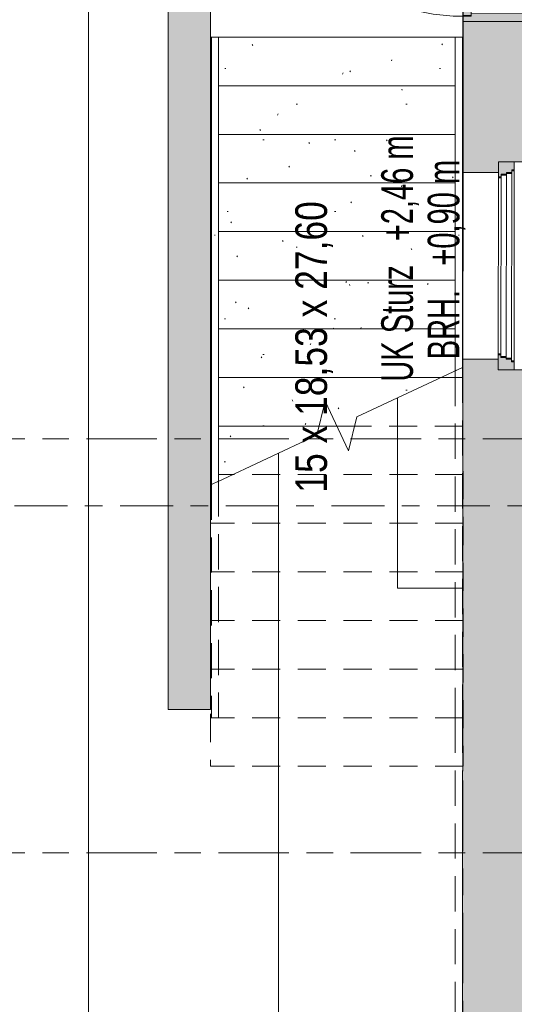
# Model space of a CAD drawing. Header units: metres. Extents: x 2 to 163, y -54 to 869.
# Tile 17 of 78: x 25.76 to 28.56, y -23.19 to -17.6. Entities that reach past the tile are written whole.
import ezdxf

# ---------------------------------------------------------------- set-up
doc = ezdxf.new("R2010")
doc.units = ezdxf.units.M
for name, pattern in [('_Rasterlinie_', [0.75, 0.4, -0.1, 0.15, -0.1]), ('_Schnittlinie_', [0.6, 0.3, -0.1, 0.1, -0.1]), ('_Verdeckte Linien_', [0.3, 0.2, -0.1]), ('Verdeckt klein', [0.24, 0.16, -0.08])]:
    doc.linetypes.add(name, pattern=pattern)
for name, color, linetype, lineweight in [('A_Fenster', 45, 'Continuous', 5), ('A_Fenster-Txt', 129, 'Continuous', 5), ('A_Geländer', 7, 'Continuous', 5), ('A_Geschossdecken', 7, 'Continuous', 5), ('A_Raster', 128, 'Continuous', 5), ('A_Symbol-S_A', 172, 'Continuous', 5), ('A_Treppe', 38, 'Continuous', 5), ('A_Tuer', 128, 'Continuous', 5), ('A_Türen_Element', 128, 'Continuous', 5), ('A_Türen_Rahmen', 128, 'Continuous', 5), ('A_Wand', 244, 'Continuous', 5), ('A_Wand_Schraff', 1, 'Continuous', 5), ('A_Öffnung', 128, 'Continuous', 5), ('Treppe - Beschriftungen', 50, 'Continuous', 5)]:
    doc.layers.add(name, color=color, linetype=linetype, lineweight=lineweight)
doc.styles.add('Arial Narrow', font='ARIALN.TTF', dxfattribs={"width": 0.8, "height": 0.18})
doc.styles.add('Arial_1', font='arial.ttf', dxfattribs={"width": 0.8, "height": 0.18})
pattern_1 = [(0, (56.20742, 4.247), (0.813, 0.203), [0.007, -0.603, 0.007, -0.603, -3.251]), (0, (56.20742, 4.247), (0.813, 0.203), [-1.219, 0.007, -1.212, 0.007, -0.603, -1.422]), (0, (56.20742, 4.247), (0.813, 0.203), [-3.048, 0.007, -0.4, 0.007, -1.009]), (120, (56.51242, 4.349), (-0.5823032, 0.6025787), [0.007, -0.603, 0.007, -0.603, -3.251]), (120, (56.51242, 4.349), (-0.5823032, 0.6025787), [-1.219, 0.007, -1.212, 0.007, -0.603, -1.422]), (120, (56.51242, 4.349), (-0.5823032, 0.6025787), [-3.048, 0.007, -0.4, 0.007, -1.009]), (240, (56.61442, 4.755), (-0.2306968, -0.8055787), [0.007, -0.603, 0.007, -0.603, -3.251]), (240, (56.61442, 4.755), (-0.2306968, -0.8055787), [-1.219, 0.007, -1.212, 0.007, -0.603, -1.422]), (240, (56.61442, 4.755), (-0.2306968, -0.8055787), [-3.048, 0.007, -0.4, 0.007, -1.009])]

# ---------------------------------------------------------------- blocks, each defined once
blk = doc.blocks.new('FE 2 tlg - waagrecht geteilt - 1180 x 1560-8069434-AB-E-1 OK FFB')
at = {"layer": 'A_Fenster', "lineweight": 9}
h = blk.add_hatch(color=253, dxfattribs=at)
h.paths.add_polyline_path([(-0.59, -0.135), (-0.545, -0.135), (-0.545, -0.12), (-0.53, -0.12), (-0.53, -0.09), (-0.52, -0.09), (-0.52, -0.06), (-0.505, -0.06), (-0.505, -0.045), (-0.59, -0.045)], flags=0)
h.paths.add_polyline_path([(0.505, -0.06), (0.52, -0.06), (0.52, -0.09), (0.53, -0.09), (0.53, -0.12), (0.545, -0.12), (0.545, -0.135), (0.59, -0.135), (0.59, -0.045), (0.505, -0.045), (0.505, -0.0593)], flags=0)
at = {"layer": 'A_Fenster', "color": 250, "lineweight": 9}
for p, q in [((-0.505, -0.045), (-0.59, -0.045)), ((-0.59, -0.045), (-0.59, -0.135)), ((-0.505, -0.06), (-0.505, -0.045)), ((-0.505, -0.045), (-0.5, -0.045)), ((-0.5, -0.045), (0.5, -0.045)), ((-0.5, -0.06), (-0.5, -0.045)), ((0.5, -0.045), (0.5, -0.06)), ((0.5, -0.045), (0.505, -0.045)), ((0.59, -0.045), (0.505, -0.045)), ((0.505, -0.045), (0.505, -0.06)), ((0.59, -0.135), (0.59, -0.045)), ((-0.53, -0.12), (-0.53, -0.09)), ((-0.53, -0.09), (-0.525, -0.09)), ((-0.525, -0.09), (0.525, -0.09)), ((-0.525, -0.12), (-0.525, -0.09)), ((-0.52, -0.09), (-0.52, -0.06)), ((-0.52, -0.06), (-0.515, -0.06)), ((-0.515, -0.06), (0.515, -0.06)), ((-0.515, -0.09), (-0.515, -0.06)), ((0.515, -0.06), (0.515, -0.09)), ((0.515, -0.06), (0.52, -0.06)), ((0.52, -0.06), (0.52, -0.09)), ((0.525, -0.09), (0.525, -0.12)), ((0.525, -0.09), (0.53, -0.09)), ((0.53, -0.09), (0.53, -0.12)), ((-0.59, -0.135), (-0.545, -0.135)), ((-0.545, -0.135), (-0.545, -0.12)), ((-0.545, -0.12), (-0.54, -0.12)), ((-0.54, -0.135), (-0.545, -0.135)), ((-0.54, -0.12), (0.54, -0.12)), ((-0.54, -0.135), (-0.54, -0.12)), ((0.54, -0.135), (-0.54, -0.135)), ((0.54, -0.12), (0.54, -0.135)), ((0.54, -0.12), (0.545, -0.12)), ((0.545, -0.135), (0.54, -0.135)), ((0.545, -0.12), (0.545, -0.135)), ((0.545, -0.135), (0.59, -0.135))]:
    blk.add_line(p, q, dxfattribs=at)
blk = doc.blocks.new('TU DF 1 - Rahmenstock mit Glasaufsatz - ML - 885 x 2500 - DH 2001-8069438-AB-E-1 OK FFB')
at = {"layer": 'A_Tuer', "lineweight": 9}
h = blk.add_hatch(color=253, dxfattribs=at)
h.paths.add_polyline_path([(-0.32, -0.2), (-0.275, -0.2), (-0.275, 0.155), (-0.29, 0.155), (-0.29, 0.2), (-0.32, 0.2), (-0.32, 0.0005)], flags=0)
h.paths.add_polyline_path([(0.855, -0.2), (0.9, -0.2), (0.9, 0.2), (0.87, 0.1998), (0.87, 0.155), (0.855, 0.155)], flags=0)
blk.add_hatch(color=253, dxfattribs=at).paths.add_polyline_path([(-0.286, 0.155), (0.866, 0.155), (0.866, 0.2), (-0.286, 0.2)], flags=0)
at = {"layer": 'A_Tuer', "color": 250, "lineweight": 9}
for p, q in [((-0.23, 0.26), (-0.23, 0.21)), ((-0.1, 0.26), (-0.23, 0.26)), ((-0.23, 0.26), (-0.23, 0.21)), ((-0.1, 0.26), (-0.23, 0.26)), ((-0.21, 0.21), (-0.21, 0.24)), ((-0.21, 0.24), (-0.1, 0.24)), ((-0.21, 0.21), (-0.21, 0.24)), ((-0.21, 0.24), (-0.1, 0.24)), ((-0.1, 0.26), (-0.1, 0.24)), ((-0.1, 0.26), (-0.1, 0.24)), ((-0.24, 0.21), (-0.24, 0.2)), ((-0.24, 0.21), (-0.2, 0.21)), ((-0.2, 0.2), (-0.2, 0.21)), ((-0.24, 0.155), (-0.24, 0.145)), ((-0.2, 0.145), (-0.24, 0.145)), ((-0.23, 0.145), (-0.23, 0.095)), ((-0.23, 0.145), (-0.23, 0.095)), ((-0.21, 0.115), (-0.21, 0.145)), ((-0.21, 0.115), (-0.21, 0.145)), ((-0.1, 0.115), (-0.21, 0.115)), ((-0.1, 0.115), (-0.21, 0.115)), ((-0.2, 0.145), (-0.2, 0.155)), ((-0.1, 0.115), (-0.1, 0.095)), ((-0.1, 0.115), (-0.1, 0.095)), ((-0.23, 0.095), (-0.1, 0.095)), ((-0.23, 0.095), (-0.1, 0.095))]:
    blk.add_line(p, q, dxfattribs=at)
for points in [[(-0.21, 0.24), (-0.21, 0.24), (-0.2102, 0.2402), (-0.2107, 0.2407), (-0.2113, 0.2413), (-0.2119, 0.2419), (-0.2125, 0.2425), (-0.2131, 0.2431), (-0.2139, 0.2439), (-0.2148, 0.2448), (-0.2156, 0.2456), (-0.2162, 0.2462), (-0.2168, 0.2468), (-0.2174, 0.2474), (-0.218, 0.248), (-0.2187, 0.2487), (-0.2193, 0.2493), (-0.22, 0.25), (-0.2207, 0.2507), (-0.2213, 0.2513), (-0.222, 0.252), (-0.2226, 0.2526), (-0.2232, 0.2532), (-0.2238, 0.2538), (-0.2244, 0.2544), (-0.225, 0.255), (-0.2256, 0.2556), (-0.2263, 0.2563), (-0.2269, 0.2569), (-0.2275, 0.2575), (-0.2281, 0.2581), (-0.2287, 0.2587), (-0.2293, 0.2593), (-0.2298, 0.2598), (-0.23, 0.26), (-0.23, 0.26)], [(-0.21, 0.24), (-0.21, 0.24), (-0.2102, 0.2402), (-0.2107, 0.2407), (-0.2113, 0.2413), (-0.2119, 0.2419), (-0.2125, 0.2425), (-0.2131, 0.2431), (-0.2139, 0.2439), (-0.2148, 0.2448), (-0.2156, 0.2456), (-0.2162, 0.2462), (-0.2168, 0.2468), (-0.2174, 0.2474), (-0.218, 0.248), (-0.2187, 0.2487), (-0.2193, 0.2493), (-0.22, 0.25), (-0.2207, 0.2507), (-0.2213, 0.2513), (-0.222, 0.252), (-0.2226, 0.2526), (-0.2232, 0.2532), (-0.2238, 0.2538), (-0.2244, 0.2544), (-0.225, 0.255), (-0.2256, 0.2556), (-0.2263, 0.2563), (-0.2269, 0.2569), (-0.2275, 0.2575), (-0.2281, 0.2581), (-0.2287, 0.2587), (-0.2293, 0.2593), (-0.2298, 0.2598), (-0.23, 0.26), (-0.23, 0.26)], [(-0.23, 0.095), (-0.23, 0.095), (-0.2298, 0.0952), (-0.2293, 0.0957), (-0.2287, 0.0963), (-0.2281, 0.0969), (-0.2275, 0.0975), (-0.2269, 0.0981), (-0.2261, 0.0989), (-0.2252, 0.0998), (-0.2244, 0.1006), (-0.2238, 0.1012), (-0.2232, 0.1018), (-0.2226, 0.1024), (-0.222, 0.103), (-0.2213, 0.1037), (-0.2207, 0.1043), (-0.22, 0.105), (-0.2193, 0.1057), (-0.2187, 0.1063), (-0.218, 0.107), (-0.2174, 0.1076), (-0.2168, 0.1082), (-0.2162, 0.1088), (-0.2156, 0.1094), (-0.215, 0.11), (-0.2144, 0.1106), (-0.2137, 0.1113), (-0.2131, 0.1119), (-0.2125, 0.1125), (-0.2119, 0.1131), (-0.2113, 0.1137), (-0.2107, 0.1143), (-0.2102, 0.1148), (-0.21, 0.115), (-0.21, 0.115)], [(-0.23, 0.095), (-0.23, 0.095), (-0.2298, 0.0952), (-0.2293, 0.0957), (-0.2287, 0.0963), (-0.2281, 0.0969), (-0.2275, 0.0975), (-0.2269, 0.0981), (-0.2261, 0.0989), (-0.2252, 0.0998), (-0.2244, 0.1006), (-0.2238, 0.1012), (-0.2232, 0.1018), (-0.2226, 0.1024), (-0.222, 0.103), (-0.2213, 0.1037), (-0.2207, 0.1043), (-0.22, 0.105), (-0.2193, 0.1057), (-0.2187, 0.1063), (-0.218, 0.107), (-0.2174, 0.1076), (-0.2168, 0.1082), (-0.2162, 0.1088), (-0.2156, 0.1094), (-0.215, 0.11), (-0.2144, 0.1106), (-0.2137, 0.1113), (-0.2131, 0.1119), (-0.2125, 0.1125), (-0.2119, 0.1131), (-0.2113, 0.1137), (-0.2107, 0.1143), (-0.2102, 0.1148), (-0.21, 0.115), (-0.21, 0.115)]]:
    blk.add_open_spline(points, degree=3, knots=[0, 0, 0, 0, 0.083333, 0.125, 0.166667, 0.208333, 0.229167, 0.25, 0.291667, 0.333333, 0.354167, 0.375, 0.395833, 0.416667, 0.4375, 0.458333, 0.479167, 0.5, 0.520833, 0.541667, 0.5625, 0.583333, 0.604167, 0.625, 0.645833, 0.666667, 0.6875, 0.708333, 0.75, 0.770833, 0.791667, 0.833333, 0.875, 0.916667, 1, 1, 1, 1], dxfattribs=at)
at = {"layer": 'A_Türen_Element', "color": 250, "lineweight": 9}
for p, q in [((-0.286, 0.2), (0.866, 0.2)), ((-0.286, 0.155), (-0.286, 0.2)), ((0.866, 0.2), (0.866, 0.155)), ((0.866, 0.155), (-0.286, 0.155))]:
    blk.add_line(p, q, dxfattribs=at)
at = {"layer": 'A_Türen_Rahmen', "color": 250, "lineweight": 9}
for p, q in [((-0.29, 0.2), (-0.32, 0.2)), ((-0.29, 0.155), (-0.29, 0.2)), ((0.9, 0.2), (0.87, 0.2)), ((0.87, 0.2), (0.87, 0.155)), ((-0.275, 0.155), (-0.29, 0.155)), ((-0.275, -0.2), (-0.275, 0.155)), ((0.87, 0.155), (0.855, 0.155)), ((0.855, 0.155), (0.855, -0.2)), ((-0.32, -0.2), (-0.275, -0.2)), ((0.855, -0.2), (0.9, -0.2))]:
    blk.add_line(p, q, dxfattribs=at)
at = {"layer": 'A_Öffnung', "color": 250, "lineweight": 9}
blk.add_line((0.87, 0.2), (0.0498, 1.0202), dxfattribs=at)
blk.add_arc((0.87, 0.2), 1.16, 135, 180, dxfattribs=at)
blk = doc.blocks.new('Typ des oberen Holms - Oberer Geländerholm_Innen_-8099038-AB-E-1 OK FFB')
at = {"layer": 'A_Geländer', "lineweight": 9}
blk.add_hatch(color=253, dxfattribs=at).paths.add_polyline_path([(-28.6283, -18.8261), (-28.629, -18.8259), (-28.6318, -18.8261)], flags=0)
at = {"layer": 'A_Geländer', "color": 250, "lineweight": 9}
for p, q in [((-28.6511, -17.7018), (-28.6511, -18.8615)), ((-28.6111, -18.8615), (-28.6111, -17.7018)), ((-28.629, -18.8259), (-28.6331, -18.8259))]:
    blk.add_line(p, q, dxfattribs=at)
at = {"layer": 'A_Geländer', "color": 250, "lineweight": 9, "flags": 128}
blk.add_lwpolyline([(-28.633, -17.7018), (-28.6311, -17.7018), (-28.6291, -17.7018)], dxfattribs=at)
blk = doc.blocks.new('Typ des oberen Holms - Oberer Geländerholm_Innen_-V12-AB-E-1 OK FFB')
at = {"layer": 'A_Geländer', "color": 250, "lineweight": 9}
for p, q in [((-28.6111, -17.7018), (-28.6511, -17.7018)), ((-28.6511, -17.7018), (-28.6511, -19.5961)), ((-28.6111, -17.7018), (-28.6111, -19.5775)), ((-28.6511, -19.5961), (-28.6111, -19.5775))]:
    blk.add_line(p, q, dxfattribs=at)
at = {"layer": 'A_Geländer', "color": 250, "linetype": '_Verdeckte Linien_', "lineweight": 9}
for p, q in [((-28.6511, -19.5961), (-28.6511, -21.5658)), ((-28.6111, -19.5775), (-28.6111, -21.5658)), ((-28.6511, -21.5658), (-28.6511, -23.2902)), ((-28.6111, -21.5658), (-28.6111, -23.2902)), ((-28.6111, -23.2902), (-28.6511, -23.2902))]:
    blk.add_line(p, q, dxfattribs=at)
blk = doc.blocks.new('Typ des oberen Holms - Oberer Geländerholm_Innen_-8099100-AB-E-1 OK FFB')
at = {"layer": 'A_Geländer', "lineweight": 9}
blk.add_hatch(color=253, dxfattribs=at).paths.add_polyline_path([(-30.0137, -18.8261), (-30.0143, -18.8259), (-30.0172, -18.8261)], flags=0)
at = {"layer": 'A_Geländer', "color": 250, "lineweight": 9}
for p, q in [((-30.0364, -17.7018), (-30.0364, -18.8615)), ((-29.9964, -18.8615), (-29.9964, -17.7018)), ((-30.0143, -18.8259), (-30.0185, -18.8259))]:
    blk.add_line(p, q, dxfattribs=at)
at = {"layer": 'A_Geländer', "color": 250, "lineweight": 9, "flags": 128}
blk.add_lwpolyline([(-30.0184, -17.7018), (-30.0164, -17.7018), (-30.0145, -17.7018)], dxfattribs=at)
blk = doc.blocks.new('Typ des oberen Holms - Oberer Geländerholm_Innen_-V13-AB-E-1 OK FFB')
at = {"layer": 'A_Geländer', "color": 250, "lineweight": 9}
for p, q in [((-29.9964, -17.7018), (-30.0364, -17.7018)), ((-30.0364, -17.7018), (-30.0364, -20.2421)), ((-29.9964, -17.7018), (-29.9964, -20.2235)), ((-30.0364, -20.2421), (-29.9964, -20.2235))]:
    blk.add_line(p, q, dxfattribs=at)
at = {"layer": 'A_Geländer', "color": 250, "linetype": '_Verdeckte Linien_', "lineweight": 9}
for p, q in [((-29.9964, -20.2235), (-29.9964, -21.5658)), ((-30.0364, -20.2421), (-30.0364, -21.5658)), ((-29.9964, -21.5658), (-30.0364, -21.5658))]:
    blk.add_line(p, q, dxfattribs=at)

msp = doc.modelspace()

# ---------------------------------------------------------------- hatches: boundary and pattern name
at = {"layer": 'A_Treppe'}
h = msp.add_hatch(dxfattribs=at)
h.set_pattern_fill('FP_187', style=0, pattern_type=2)
h.set_pattern_definition(pattern_1)
h.paths.add_polyline_path([(28.2743, -17.9778), (28.2746, -17.9778), (28.2743, -17.7018), (28.2694, -17.7018), (28.2694, -17.9778)], flags=0)
h.paths.add_polyline_path([(26.844, -17.9778), (26.844, -17.7018), (26.8386, -17.7018), (26.8386, -17.9778)], flags=0)
h.paths.add_polyline_path([(26.884, -17.9778), (28.2294, -17.9778), (28.2294, -17.7018), (26.884, -17.7018)], flags=0)
h = msp.add_hatch(dxfattribs=at)
h.set_pattern_fill('FP_187', style=0, pattern_type=2)
h.set_pattern_definition(pattern_1)
h.paths.add_polyline_path([(28.2694, -18.2538), (28.2744, -18.2538), (28.2743, -17.9778), (28.2694, -17.9778), (28.2694, -18.2372)], flags=0)
h.paths.add_polyline_path([(26.844, -18.2538), (26.844, -17.9778), (26.8386, -17.9778), (26.8386, -18.2538)], flags=0)
h.paths.add_polyline_path([(26.884, -18.2538), (28.2294, -18.2538), (28.2294, -17.9778), (26.884, -17.9778)], flags=0)
h = msp.add_hatch(dxfattribs=at)
h.set_pattern_fill('FP_187', style=0, pattern_type=2)
h.set_pattern_definition(pattern_1)
h.paths.add_polyline_path([(26.8386, -18.5298), (26.844, -18.5298), (26.844, -18.2538), (26.8386, -18.2538)], flags=0)
h.paths.add_polyline_path([(28.2742, -18.5298), (28.2735, -18.2538), (28.2694, -18.2538), (28.2694, -18.5298), (28.2735, -18.5298)], flags=0)
h.paths.add_polyline_path([(26.884, -18.5298), (28.2294, -18.5298), (28.2294, -18.2538), (26.884, -18.2538)], flags=0)
h = msp.add_hatch(dxfattribs=at)
h.set_pattern_fill('FP_188', style=0, pattern_type=2)
h.set_pattern_definition(pattern_1)
h.paths.add_polyline_path([(26.8386, -18.8058), (26.844, -18.8058), (26.844, -18.5298), (26.8386, -18.5298), (26.8386, -18.5923)], flags=0)
h.paths.add_polyline_path([(26.884, -18.8058), (28.2294, -18.8058), (28.2294, -18.5298), (26.884, -18.5298), (26.884, -18.5923)], flags=0)
h.paths.add_polyline_path([(28.2694, -18.8058), (28.274, -18.8058), (28.2735, -18.5298), (28.2694, -18.5298), (28.2694, -18.5923)], flags=0)
h = msp.add_hatch(dxfattribs=at)
h.set_pattern_fill('FP_188', style=0, pattern_type=2)
h.set_pattern_definition(pattern_1)
h.paths.add_polyline_path([(27.0592, -19.0818), (28.2294, -19.0818), (28.2294, -18.8058), (26.884, -18.8058), (26.884, -19.0818)], flags=0)
h.paths.add_polyline_path([(26.844, -19.0818), (26.844, -18.8058), (26.8386, -18.8058), (26.8386, -19.0818)], flags=0)
h.paths.add_polyline_path([(28.2694, -19.0818), (28.2738, -19.0818), (28.2735, -18.8058), (28.2694, -18.8058), (28.2694, -18.9474)], flags=0)
h = msp.add_hatch(dxfattribs=at)
h.set_pattern_fill('FP_188', style=0, pattern_type=2)
h.set_pattern_definition(pattern_1)
h.paths.add_polyline_path([(28.2694, -19.3578), (28.2736, -19.3578), (28.2735, -19.0818), (28.2694, -19.0818), (28.2694, -19.3026)], flags=0)
h.paths.add_polyline_path([(26.844, -19.3578), (26.844, -19.0818), (26.8386, -19.0818), (26.8386, -19.3578)], flags=0)
h.paths.add_polyline_path([(26.884, -19.3578), (28.2294, -19.3578), (28.2294, -19.0818), (26.884, -19.0818), (26.884, -19.3026)], flags=0)
h = msp.add_hatch(dxfattribs=at)
h.set_pattern_fill('FP_188', style=0, pattern_type=2)
h.set_pattern_definition(pattern_1)
h.paths.add_polyline_path([(27.4906, -19.6338), (28.1486, -19.6338), (28.2294, -19.5961), (28.2294, -19.3578), (26.884, -19.3578), (26.884, -19.6338), (27.4562, -19.6338)], flags=0)
h.paths.add_polyline_path([(26.8386, -19.6338), (26.844, -19.6338), (26.844, -19.3578), (26.8386, -19.3578)], flags=0)
h.paths.add_polyline_path([(28.2694, -19.5775), (28.2735, -19.5756), (28.2726, -19.3578), (28.2694, -19.3578), (28.2694, -19.3696)], flags=0)
h = msp.add_hatch(dxfattribs=at)
h.set_pattern_fill('FP_188', style=0, pattern_type=2)
h.set_pattern_definition(pattern_1)
h.paths.add_polyline_path([(27.4562, -19.9098), (27.4906, -19.7682), (27.5567, -19.9098), (27.6571, -19.9098), (27.67, -19.857), (28.1486, -19.6338), (26.884, -19.6338), (26.884, -19.9098), (27.4434, -19.9098)], flags=0)
h.paths.add_polyline_path([(26.844, -19.9098), (26.844, -19.6338), (26.8386, -19.6338), (26.8386, -19.9098)], flags=0)
h = msp.add_hatch(dxfattribs=at)
h.set_pattern_fill('FP_188', style=0, pattern_type=2)
h.set_pattern_definition(pattern_1)
h.paths.add_polyline_path([(26.844, -20.1858), (26.844, -19.9098), (26.8386, -19.9098), (26.8386, -20.1858)], flags=0)
h.paths.add_polyline_path([(26.9648, -20.1858), (27.4434, -19.9626), (27.4562, -19.9098), (26.884, -19.9098), (26.884, -20.1858)], flags=0)
h.paths.add_polyline_path([(27.6227, -20.0514), (27.6571, -19.9098), (27.5567, -19.9098), (27.6047, -20.0128)], flags=0)
at = {"layer": 'A_Wand_Schraff', "lineweight": 9}
h = msp.add_hatch(color=253, dxfattribs=at)
h.paths.add_polyline_path([(28.6743, -18.4103), (28.6748, -17.6135), (28.2748, -17.6132), (28.2743, -18.41), (28.5643, -18.4102)], flags=0)
h.paths.add_polyline_path([(28.6757, -16.3935), (28.6759, -16.0697), (28.2759, -16.0694), (28.2757, -16.3932)], flags=0)
for points in [[(26.5986, -21.5195), (26.8386, -21.5195), (26.8386, -16.1896), (26.5986, -16.1896), (26.5986, -20.2447)], [(28.6526, -20.8302), (28.6726, -20.8302), (28.6735, -19.5903), (28.2735, -19.59), (28.2726, -20.8302)], [(28.2709, -23.2902), (28.6509, -23.2902), (28.6526, -20.8302), (28.2726, -20.8302), (28.2712, -22.8537)]]:
    msp.add_hatch(color=253, dxfattribs=at).paths.add_polyline_path(points, flags=0)
h = msp.add_hatch(color=253, dxfattribs=at)
h.paths.add_polyline_path([(28.4735, -19.5902), (28.4735, -19.5302), (28.2735, -19.53), (28.2735, -19.59), (28.4066, -19.5901)], flags=0)
h.paths.add_polyline_path([(28.4742, -18.4702), (28.4742, -18.4102), (28.2743, -18.41), (28.2742, -18.47), (28.4742, -18.4702)], flags=0)

# ---------------------------------------------------------------- linework, layer by layer
at = {"layer": 'A_Geschossdecken', "color": 253, "lineweight": 9}
for p, q in [((26.1454, -16.6096), (26.1454, -23.2902)), ((27.9015, -19.749), (27.9015, -20.8302)), ((27.2254, -23.2902), (27.2254, -20.0643)), ((27.9015, -20.8302), (28.2726, -20.8302))]:
    msp.add_line(p, q, dxfattribs=at)
at = {"layer": 'A_Raster', "linetype": '_Rasterlinie_', "lineweight": 9}
for p, q in [((28.2722, -53.073), (28.2722, 37.0621)), ((87.2847, -19.9826), (15.4272, -19.9826)), ((87.2847, -22.3326), (15.4272, -22.3326))]:
    msp.add_line(p, q, dxfattribs=at)
at = {"layer": 'A_Symbol-S_A', "linetype": '_Schnittlinie_', "lineweight": 9}
msp.add_line((22.7262, -20.3624), (86.0189, -20.3624), dxfattribs=at)
at = {"layer": 'A_Treppe', "color": 250, "lineweight": 9}
for p, q in [((26.844, -17.7018), (26.8386, -17.7018)), ((28.2294, -17.7018), (26.884, -17.7018)), ((28.2748, -17.7018), (28.2694, -17.7018)), ((26.844, -17.9778), (26.8386, -17.9778)), ((28.2294, -17.9778), (26.884, -17.9778)), ((28.2746, -17.9778), (28.2694, -17.9778)), ((26.844, -18.2538), (26.8386, -18.2538)), ((28.2294, -18.2538), (26.884, -18.2538)), ((28.2744, -18.2538), (28.2694, -18.2538)), ((26.844, -18.5298), (26.8386, -18.5298)), ((28.2294, -18.5298), (26.884, -18.5298)), ((28.2742, -18.5298), (28.2694, -18.5298)), ((26.844, -18.8058), (26.8386, -18.8058)), ((28.2294, -18.8058), (26.884, -18.8058)), ((28.274, -18.8058), (28.2694, -18.8058)), ((26.844, -19.0818), (26.8386, -19.0818)), ((28.2294, -19.0818), (26.884, -19.0818)), ((28.2738, -19.0818), (28.2694, -19.0818)), ((26.844, -19.3578), (26.8386, -19.3578)), ((28.2294, -19.3578), (26.884, -19.3578)), ((28.2736, -19.3578), (28.2694, -19.3578)), ((27.67, -19.857), (28.2748, -19.575)), ((26.844, -19.6338), (26.8386, -19.6338)), ((28.1486, -19.6338), (26.884, -19.6338)), ((27.4434, -19.9626), (27.4906, -19.7682)), ((27.4906, -19.7682), (27.6227, -20.0514)), ((27.6227, -20.0514), (27.67, -19.857)), ((26.844, -19.9098), (26.8386, -19.9098)), ((27.4562, -19.9098), (26.884, -19.9098)), ((27.6571, -19.9098), (27.5567, -19.9098)), ((26.8787, -20.226), (27.4434, -19.9626)), ((26.8386, -20.1858), (26.8386, -20.2447)), ((26.844, -20.1858), (26.8386, -20.1858)), ((26.9648, -20.1858), (26.884, -20.1858)), ((26.8386, -20.2447), (26.844, -20.2421))]:
    msp.add_line(p, q, dxfattribs=at)
at = {"layer": 'A_Treppe', "color": 250, "linetype": '_Verdeckte Linien_', "lineweight": 9}
for p, q in [((26.844, -17.7018), (26.8386, -17.7018)), ((28.2294, -17.7018), (26.884, -17.7018)), ((28.2748, -17.7018), (28.2694, -17.7018)), ((26.844, -17.9778), (26.8386, -17.9778)), ((28.2294, -17.9778), (26.884, -17.9778)), ((28.2746, -17.9778), (28.2694, -17.9778)), ((26.844, -18.2538), (26.8386, -18.2538)), ((28.2294, -18.2538), (26.884, -18.2538)), ((28.2744, -18.2538), (28.2694, -18.2538)), ((26.844, -18.5298), (26.8386, -18.5298)), ((28.2294, -18.5298), (26.884, -18.5298)), ((28.2742, -18.5298), (28.2694, -18.5298)), ((26.844, -18.8058), (26.8386, -18.8058)), ((28.2294, -18.8058), (26.884, -18.8058)), ((28.274, -18.8058), (28.2694, -18.8058)), ((26.844, -19.0818), (26.8386, -19.0818)), ((28.2294, -19.0818), (26.884, -19.0818)), ((28.2738, -19.0818), (28.2694, -19.0818)), ((26.844, -19.3578), (26.8386, -19.3578)), ((28.2294, -19.3578), (26.884, -19.3578)), ((28.2736, -19.3578), (28.2694, -19.3578)), ((26.844, -19.6338), (26.8386, -19.6338)), ((28.1486, -19.6338), (26.884, -19.6338)), ((26.844, -19.9098), (26.8386, -19.9098)), ((27.4562, -19.9098), (26.884, -19.9098)), ((27.6571, -19.9098), (27.5567, -19.9098)), ((26.844, -20.1858), (26.8386, -20.1858)), ((26.9648, -20.1858), (26.884, -20.1858))]:
    msp.add_line(p, q, dxfattribs=at)
at = {"layer": 'A_Treppe', "color": 250, "linetype": 'Verdeckt klein', "lineweight": 9}
for p, q in [((28.2734, -19.6338), (28.1486, -19.6338)), ((28.2734, -19.6338), (28.1486, -19.6338)), ((27.5567, -19.9098), (27.4562, -19.9098)), ((27.5567, -19.9098), (27.4562, -19.9098)), ((28.2732, -19.9098), (27.6571, -19.9098)), ((28.2732, -19.9098), (27.6571, -19.9098)), ((28.2748, -20.166), (28.2748, -21.8418)), ((28.2748, -20.1858), (26.9648, -20.1858)), ((28.2748, -20.1858), (26.9648, -20.1858)), ((26.8386, -20.2447), (26.8386, -21.8418)), ((28.2748, -20.4618), (26.8386, -20.4618)), ((28.2748, -20.4618), (26.8386, -20.4618)), ((28.2748, -20.7378), (26.8386, -20.7378)), ((28.2748, -20.7378), (26.8386, -20.7378)), ((28.2748, -21.0138), (26.8386, -21.0138)), ((28.2748, -21.0138), (26.8386, -21.0138)), ((28.2748, -21.2898), (26.8386, -21.2898)), ((28.2748, -21.2898), (26.8386, -21.2898)), ((28.2748, -21.5658), (26.8386, -21.5658)), ((28.2748, -21.5658), (26.8386, -21.5658)), ((28.2748, -21.8418), (26.8386, -21.8418))]:
    msp.add_line(p, q, dxfattribs=at)
at = {"layer": 'A_Wand', "color": 250, "lineweight": 9}
for p, q in [((26.5986, -16.1896), (26.5986, -21.5195)), ((26.8386, -20.1858), (26.8386, -16.1896)), ((28.2748, -17.6132), (28.2709, -23.2902)), ((28.6748, -17.6135), (28.2748, -17.6132)), ((28.5643, -18.4102), (28.6743, -18.4103)), ((28.2742, -18.47), (28.4742, -18.4702)), ((28.4735, -19.5302), (28.2735, -19.53)), ((28.6735, -19.5903), (28.5635, -19.5902)), ((26.8386, -21.5195), (26.8386, -20.2447)), ((26.5986, -21.5195), (26.8386, -21.5195))]:
    msp.add_line(p, q, dxfattribs=at)

# ---------------------------------------------------------------- block references
at = {"layer": 'A_Fenster', "color": 250, "lineweight": 9, "rotation": 89.96050503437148}
msp.add_blockref('FE 2 tlg - waagrecht geteilt - 1180 x 1560-8069434-AB-E-1 OK FFB', (28.4289, -19.0001), dxfattribs=at)
at = {"layer": 'A_Geländer', "color": 250, "lineweight": 9}
for name in ['Typ des oberen Holms - Oberer Geländerholm_Innen_-8099100-AB-E-1 OK FFB', 'Typ des oberen Holms - Oberer Geländerholm_Innen_-V13-AB-E-1 OK FFB', 'Typ des oberen Holms - Oberer Geländerholm_Innen_-8099038-AB-E-1 OK FFB', 'Typ des oberen Holms - Oberer Geländerholm_Innen_-V12-AB-E-1 OK FFB']:
    msp.add_blockref(name, (56.8804, 0), dxfattribs=at)
at = {"layer": 'A_Tuer', "color": 250, "lineweight": 9, "rotation": 89.96050503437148}
msp.add_blockref('TU DF 1 - Rahmenstock mit Glasaufsatz - ML - 885 x 2500 - DH 2001-8069438-AB-E-1 OK FFB', (28.475, -17.2934), dxfattribs=at)

# ---------------------------------------------------------------- texts
at = {"layer": 'A_Fenster-Txt', "char_height": 0.18, "attachment_point": 1, "rotation": 90, "style": 'Arial Narrow'}
for s, insert, width in [('BRH.   +0,90 m', (28.0724, -19.5307), 1.321181), ('UK Sturz   +2,46 m', (27.8087, -19.6577), 1.629029)]:
    msp.add_mtext(s, dxfattribs=dict(at, insert=insert, width=width))
at = {"layer": 'Treppe - Beschriftungen', "color": 7, "insert": (27.3207, -20.2882), "char_height": 0.18, "width": 1.949704, "attachment_point": 1, "rotation": 90, "style": 'Arial_1'}
msp.add_mtext('15 x 18,53 x 27,60', dxfattribs=at)

doc.saveas('drawing.dxf')
